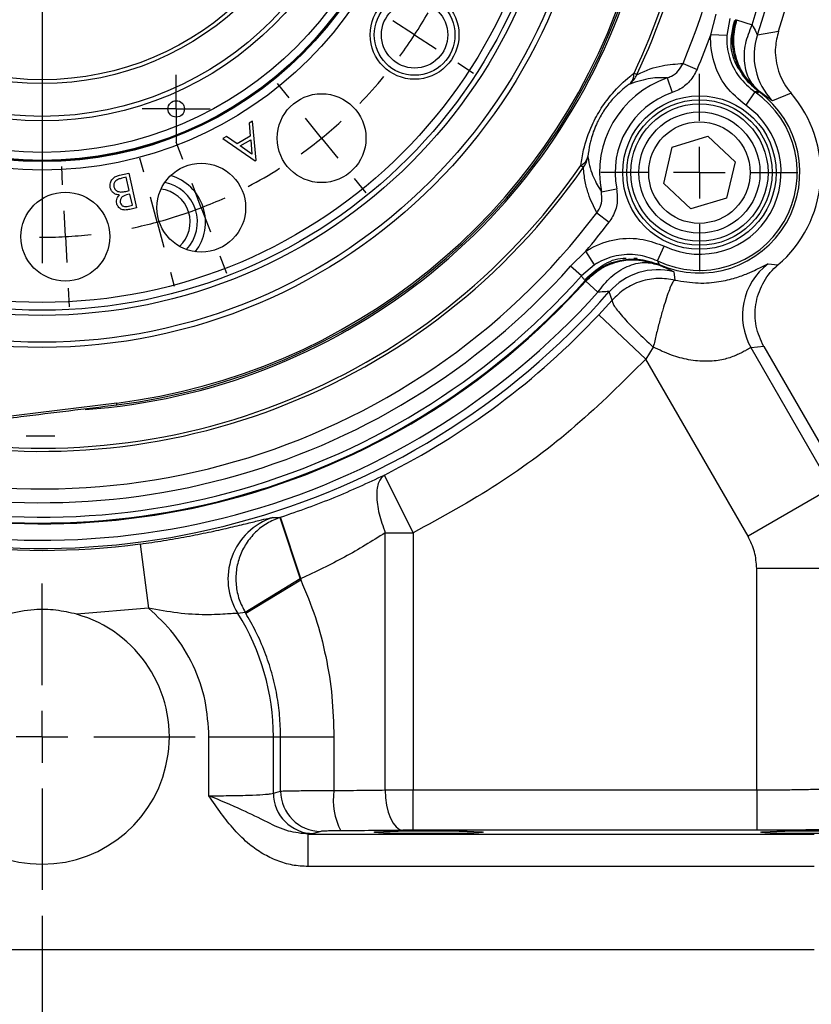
# Model space of a CAD drawing. Header units: inches. Extents: x 0.4 to 16.6, y 0.2 to 10.8.
# Tile 4 of 13: x 4.7 to 6.2, y 4 to 5.9. Entities that reach past the tile are written whole.
import ezdxf

# ---------------------------------------------------------------- set-up
doc = ezdxf.new("R2010")
doc.units = ezdxf.units.IN
doc.header["$MEASUREMENT"] = 0
doc.layers.add('SLD-0', color=7, linetype='Continuous', lineweight=25)
doc.styles.add('SLDTEXTSTYLE0', font='TXT', dxfattribs={"width": 0.75})
doc.dimstyles.new('SLDDIMSTYLE0', dxfattribs={"dimtxt": 0.145833, "dimasz": 0.13, "dimexe": 0, "dimexo": 0.0625, "dimgap": 0.036458, "dimtad": 0, "dimtih": 1, "dimtoh": 1, "dimdec": 1, "dimlfac": 2, "dimrnd": 1e-09, "dimzin": 12, "dimdsep": 46, "dimtxsty": 'SLDTEXTSTYLE0', "dimsah": 1, "dimcen": 0.09, "dimadec": 0, "dimazin": 3, "dimtfac": 1, "dimtdec": 1, "dimtofl": 0, "dimtmove": 0, "dimatfit": 3, "dimfxl": 0, "dimfrac": 2, "dimtolj": 1, "dimtzin": 12, "dimarcsym": 0})

# ---------------------------------------------------------------- blocks, each defined once
blk = doc.blocks.new('_D')
at = {"layer": 'SLD-0', "color": 7}
for p, q in [((5.5436, 7.8605), (7.6817, 7.8605)), ((7.5567, 7.8605), (7.5567, 6.3144)), ((7.3951, 6.0531), (7.3507, 6.0531)), ((7.3507, 6.0531), (7.3507, 5.8214)), ((7.7184, 6.0531), (7.7627, 6.0531)), ((7.7627, 6.0531), (7.7627, 5.8214)), ((7.3507, 5.8214), (7.3951, 5.8214)), ((7.7627, 5.8214), (7.7184, 5.8214)), ((7.5567, 4.1177), (7.5567, 5.7918)), ((6.5148, 4.1177), (7.6817, 4.1177))]:
    blk.add_line(p, q, dxfattribs=at)
for points in [[(7.5567, 7.8605), (7.5367, 7.7305), (7.5767, 7.7305)], [(7.5567, 4.1177), (7.5767, 4.2477), (7.5367, 4.2477)]]:
    blk.add_solid(points, dxfattribs=at)
at = {"layer": 'SLD-0', "color": 7, "char_height": 0.14583, "attachment_point": 1, "style": 'SLDTEXTSTYLE0'}
for s, insert in [('7.5', (7.4221, 6.2707)), ('190', (7.3951, 6.0094))]:
    blk.add_mtext(s, dxfattribs=dict(at, insert=insert))
blk = doc.blocks.new('_D_1')
at = {"layer": 'SLD-0', "color": 7}
for p, q in [((4.7592, 4.1825), (4.7592, 3.5541)), ((2.7924, 4.0677), (2.7924, 3.5541)), ((2.7924, 3.6791), (3.4659, 3.6791)), ((3.638, 3.6791), (3.5936, 3.6791)), ((3.5936, 3.6791), (3.5936, 3.4474)), ((3.9612, 3.6791), (4.0056, 3.6791)), ((4.0056, 3.6791), (4.0056, 3.4474)), ((4.7592, 3.6791), (4.1333, 3.6791)), ((3.5936, 3.4474), (3.638, 3.4474)), ((4.0056, 3.4474), (3.9612, 3.4474))]:
    blk.add_line(p, q, dxfattribs=at)
for points in [[(2.7924, 3.6791), (2.9224, 3.6591), (2.9224, 3.6991)], [(4.7592, 3.6791), (4.6292, 3.6991), (4.6292, 3.6591)]]:
    blk.add_solid(points, dxfattribs=at)
at = {"layer": 'SLD-0', "color": 7, "char_height": 0.14583, "attachment_point": 1, "style": 'SLDTEXTSTYLE0'}
for s, insert in [('3.9', (3.665, 3.8966)), ('100', (3.638, 3.6353))]:
    blk.add_mtext(s, dxfattribs=dict(at, insert=insert))
blk = doc.blocks.new('_D_2')
at = {"layer": 'SLD-0', "color": 7}
for p, q in [((4.7592, 4.1825), (4.7592, 3.5541)), ((6.726, 4.0677), (6.726, 3.5541)), ((4.7592, 3.6791), (5.4753, 3.6791)), ((5.6473, 3.6791), (5.6029, 3.6791)), ((5.6029, 3.6791), (5.6029, 3.4474)), ((5.9706, 3.6791), (6.0149, 3.6791)), ((6.0149, 3.6791), (6.0149, 3.4474)), ((6.726, 3.6791), (6.1426, 3.6791)), ((5.6029, 3.4474), (5.6473, 3.4474)), ((6.0149, 3.4474), (5.9706, 3.4474))]:
    blk.add_line(p, q, dxfattribs=at)
for points in [[(4.7592, 3.6791), (4.8892, 3.6591), (4.8892, 3.6991)], [(6.726, 3.6791), (6.596, 3.6991), (6.596, 3.6591)]]:
    blk.add_solid(points, dxfattribs=at)
at = {"layer": 'SLD-0', "color": 7, "char_height": 0.14583, "attachment_point": 1, "style": 'SLDTEXTSTYLE0'}
for s, insert in [('3.9', (5.6743, 3.8966)), ('100', (5.6473, 3.6353))]:
    blk.add_mtext(s, dxfattribs=dict(at, insert=insert))
blk = doc.blocks.new('_D_3')
at = {"layer": 'SLD-0', "color": 7}
for p, q in [((5.7186, 6.3541), (7.2176, 6.3541)), ((7.0926, 6.3541), (7.0926, 5.3965)), ((6.9309, 5.1352), (6.8866, 5.1352)), ((6.8866, 5.1352), (6.8866, 4.9035)), ((7.2542, 5.1352), (7.2986, 5.1352)), ((7.2986, 5.1352), (7.2986, 4.9035)), ((6.8866, 4.9035), (6.9309, 4.9035)), ((7.2986, 4.9035), (7.2542, 4.9035)), ((7.0926, 4.1177), (7.0926, 4.874)), ((6.5148, 4.1177), (7.2176, 4.1177))]:
    blk.add_line(p, q, dxfattribs=at)
for points in [[(7.0926, 6.3541), (7.0726, 6.2241), (7.1126, 6.2241)], [(7.0926, 4.1177), (7.1126, 4.2477), (7.0726, 4.2477)]]:
    blk.add_solid(points, dxfattribs=at)
at = {"layer": 'SLD-0', "color": 7, "char_height": 0.14583, "attachment_point": 1, "style": 'SLDTEXTSTYLE0'}
for s, insert in [('4.5', (6.9579, 5.3528)), ('114', (6.9309, 5.0915))]:
    blk.add_mtext(s, dxfattribs=dict(at, insert=insert))
blk = doc.blocks.new('SW_CENTERMARKSYMBOL_6')
at = {"layer": 'SLD-0', "color": 0}
for p, q in [((0, 0.05), (0, 0.065875)), ((0, 0), (0, 0.05)), ((-0.05, 0), (-0.065875, 0)), ((0, 0), (-0.05, 0)), ((0, 0), (0, -0.05)), ((0, 0), (0.05, 0)), ((0.05, 0), (0.065875, 0)), ((0, -0.05), (0, -0.065875))]:
    blk.add_line(p, q, dxfattribs=at)
blk = doc.blocks.new('SW_CENTERMARKSYMBOL_8')
at = {"layer": 'SLD-0', "color": 0}
for p, q in [((0, 0.1), (0, 0.190625)), ((0, 0), (0, 0.05)), ((-0.1, 0), (-0.190625, 0)), ((0, 0), (-0.05, 0)), ((0, 0), (0, -0.05)), ((0, 0), (0.05, 0)), ((0.1, 0), (0.190625, 0)), ((0, -0.1), (0, -0.190625))]:
    blk.add_line(p, q, dxfattribs=at)
blk = doc.blocks.new('SW_CENTERMARKSYMBOL_15')
at = {"layer": 'SLD-0', "color": 0}
for p, q in [((0, 0.05), (0, 0.065875)), ((0, 0), (0, 0.05)), ((-0.05, 0), (-0.065875, 0)), ((0, 0), (-0.05, 0)), ((0, 0), (0, -0.05)), ((0, 0), (0.05, 0)), ((0.05, 0), (0.065875, 0)), ((0, -0.05), (0, -0.065875))]:
    blk.add_line(p, q, dxfattribs=at)
blk = doc.blocks.new('SW_CENTERMARKSYMBOL_16')
at = {"layer": 'SLD-0', "color": 0}
for p, q in [((0, 0.1), (0, 0.2962)), ((0, 0), (0, 0.05)), ((-0.1, 0), (-0.2962, 0)), ((0, 0), (-0.05, 0)), ((0, 0), (0, -0.05)), ((0, 0), (0.05, 0)), ((0.1, 0), (0.2962, 0)), ((0, -0.1), (0, -0.2962))]:
    blk.add_line(p, q, dxfattribs=at)
blk = doc.blocks.new('SW_CENTERMARKSYMBOL_17')
at = {"layer": 'SLD-0', "color": 0}
for p, q in [((0.1344, 0.7488), (0.1344, -0.0606)), ((0.8552, 0.3807), (0.8132, 0.408)), ((0.8552, 0.3807), (0.8971, 0.3535)), ((0.939, 0.3263), (0.9692, 0.3067)), ((0.6123, 0.2586), (0.5897, 0.2866)), ((0.6753, 0.1809), (0.6438, 0.2198)), ((0.4066, 0.1399), (0.3937, 0.1734)), ((0.6753, 0.1809), (0.7067, 0.1421)), ((0.331, 0.1153), (0.3237, 0.1425)), ((0.1742, 0.0905), (0.1723, 0.1263)), ((0.7382, 0.1032), (0.7608, 0.0753)), ((0.4424, 0.0465), (0.4245, 0.0932)), ((0.3569, 0.0187), (0.3439, 0.067)), ((0.1794, -0.0094), (0.1768, 0.0405)), ((0.4424, 0.0465), (0.4603, -0.0002)), ((0.3569, 0.0187), (0.3698, -0.0296)), ((0.1794, -0.0094), (0.182, -0.0593)), ((0.4782, -0.0469), (0.4911, -0.0804)), ((0.3827, -0.0779), (0.39, -0.1051)), ((0.1846, -0.1093), (0.1865, -0.1452))]:
    blk.add_line(p, q, dxfattribs=at)
for start, end in [(327, 330.3336), (323.6664, 327), (315.6671, 320.3329), (309, 312.3336), (305.6664, 309), (297.6671, 302.3329), (291, 294.3336), (287.6664, 291), (285, 288.3336), (281.6664, 285), (269.6664, 273), (273, 276.3336)]:
    blk.add_arc((0.1344, 0.8488), 0.8594, start, end, dxfattribs=at)
blk = doc.blocks.new('SW_CENTERMARKSYMBOL_18')
at = {"layer": 'SLD-0', "color": 0}
for p, q in [((0, 0.1), (0, 0.190625)), ((0, 0), (0, 0.05)), ((-0.1, 0), (-0.190625, 0)), ((0, 0), (-0.05, 0)), ((0, 0), (0, -0.05)), ((0, 0), (0.05, 0)), ((0.1, 0), (0.190625, 0)), ((0, -0.1), (0, -0.190625))]:
    blk.add_line(p, q, dxfattribs=at)
blk = doc.blocks.new('SW_CENTERMARKSYMBOL_26')
at = {"layer": 'SLD-0', "color": 0}
for p, q in [((0, 0.05), (0, 0.065875)), ((0, 0), (0, 0.05)), ((-0.05, 0), (-0.065875, 0)), ((0, 0), (-0.05, 0)), ((0, 0), (0, -0.05)), ((0, 0), (0.05, 0)), ((0.05, 0), (0.065875, 0)), ((0, -0.05), (0, -0.065875))]:
    blk.add_line(p, q, dxfattribs=at)
blk = doc.blocks.new('SW_CENTERMARKSYMBOL_31')
at = {"layer": 'SLD-0', "color": 0}
for p, q in [((0, 0.1), (0, 0.155475)), ((0, 0), (0, 0.05)), ((-0.1, 0), (-0.155475, 0)), ((0, 0), (-0.05, 0)), ((0, 0), (0, -0.05)), ((0, 0), (0.05, 0)), ((0.1, 0), (0.155475, 0)), ((0, -0.1), (0, -0.155475))]:
    blk.add_line(p, q, dxfattribs=at)

msp = doc.modelspace()

# ---------------------------------------------------------------- linework, layer by layer
at = {"color": 7, "linetype": 'Continuous', "lineweight": 25}
for p, q in [((6.0529, 5.886), (6.0635, 5.9261)), ((6.0901, 5.9174), (6.084, 5.8845)), ((6.099, 5.9129), (6.103, 5.9153)), ((6.103, 5.9153), (6.1331, 5.9055)), ((6.084, 5.8845), (6.0529, 5.886)), ((6.1433, 5.886), (6.1841, 5.8934)), ((5.9994, 5.8306), (6.0267, 5.8191)), ((5.9046, 5.8116), (5.9101, 5.809)), ((5.9687, 5.8026), (5.9784, 5.7742)), ((6.1383, 5.7755), (6.1206, 5.7498)), ((6.1473, 5.7762), (6.1438, 5.7731)), ((6.2085, 5.7731), (6.1725, 5.7584)), ((5.1665, 5.7189), (5.1601, 5.7152)), ((5.1601, 5.7152), (5.1621, 5.6903)), ((5.1732, 5.6434), (5.1665, 5.7189)), ((5.1159, 5.6896), (5.1092, 5.6857)), ((5.1092, 5.6857), (5.1718, 5.6426)), ((5.1365, 5.6754), (5.1159, 5.6896)), ((5.1621, 5.6903), (5.1365, 5.6754)), ((5.1425, 5.6712), (5.1628, 5.683)), ((5.1628, 5.683), (5.1652, 5.6556)), ((5.9784, 5.669), (6.0474, 5.69)), ((6.0474, 5.69), (6.1001, 5.6407)), ((5.1652, 5.6556), (5.1425, 5.6712)), ((5.962, 5.5987), (5.9784, 5.669)), ((5.1718, 5.6426), (5.1732, 5.6434)), ((6.1001, 5.6407), (6.0838, 5.5704)), ((4.9088, 5.6145), (4.9272, 5.6186)), ((4.9272, 5.6186), (4.942, 5.5513)), ((5.8016, 5.6334), (5.8066, 5.6299)), ((4.9221, 5.6105), (4.9138, 5.6087)), ((4.9278, 5.5848), (4.9221, 5.6105)), ((6.0148, 5.5494), (5.962, 5.5987)), ((4.9239, 5.5839), (4.9278, 5.5848)), ((5.8415, 5.5823), (5.8709, 5.5881)), ((4.9292, 5.578), (4.9254, 5.5771)), ((4.934, 5.5565), (4.9292, 5.578)), ((6.0838, 5.5704), (6.0148, 5.5494)), ((4.9262, 5.5548), (4.934, 5.5565)), ((4.942, 5.5513), (4.9287, 5.5484)), ((5.8326, 5.5417), (5.8562, 5.5238)), ((4.8888, 5.5109), (4.8893, 5.5077)), ((4.7183, 5.4987), (4.7184, 5.502)), ((5.7819, 5.4384), (5.8114, 5.4677)), ((5.8282, 5.4415), (5.8114, 5.4677)), ((5.9497, 5.449), (5.9632, 5.4772)), ((5.8951, 5.4527), (5.9233, 5.4496)), ((5.9044, 5.4542), (5.9104, 5.4542)), ((5.8028, 5.4198), (5.7819, 5.4384)), ((5.8282, 5.4415), (5.8028, 5.4198)), ((5.9817, 5.4279), (5.9836, 5.4119)), ((6.1641, 5.4432), (6.183, 5.441)), ((5.8111, 5.4096), (5.8111, 5.4143)), ((5.8111, 5.4096), (5.8346, 5.3885)), ((5.8623, 5.3731), (5.8566, 5.3894)), ((5.8362, 5.3446), (5.8623, 5.3731)), ((5.9274, 5.2591), (5.8362, 5.3446)), ((5.9418, 5.2821), (5.9274, 5.2591)), ((6.1556, 5.2833), (6.1311, 5.2809)), ((6.2874, 5.0101), (6.1311, 5.2809)), ((6.1556, 5.2833), (6.3099, 5.0162)), ((6.1252, 4.9165), (5.9274, 5.2591)), ((4.9035, 5.174), (3.8194, 5.0414)), ((4.9039, 5.1706), (4.9035, 5.174)), ((5.4775, 4.9232), (5.4215, 5.0348)), ((6.2874, 5.0101), (6.1252, 4.9165)), ((5.2053, 4.9525), (5.2195, 4.9529)), ((5.2195, 4.9529), (5.2205, 4.9532)), ((5.2195, 4.9529), (5.2586, 4.8342)), ((5.2596, 4.8345), (5.2205, 4.9532)), ((5.4231, 4.9232), (5.4775, 4.9232)), ((5.4231, 4.4259), (5.4231, 4.9232)), ((5.4775, 4.9232), (5.4775, 4.426)), ((4.9488, 4.9015), (4.965, 4.7776)), ((6.1419, 4.426), (6.1419, 4.854)), ((6.3292, 4.854), (6.1419, 4.854)), ((5.2586, 4.8342), (5.1523, 4.7692)), ((5.1532, 4.7679), (5.2596, 4.8325)), ((5.2596, 4.8345), (5.2586, 4.8342)), ((5.2586, 4.8342), (5.2596, 4.8325)), ((5.2596, 4.8345), (5.2596, 4.8325)), ((4.965, 4.7776), (4.8261, 4.7657)), ((5.1523, 4.7692), (5.1379, 4.7671)), ((5.0821, 4.4147), (5.0821, 4.5287)), ((5.0821, 4.5287), (5.2067, 4.5287)), ((5.2067, 4.4196), (5.2067, 4.5287)), ((5.2067, 4.5287), (5.2207, 4.5287)), ((5.2207, 4.4238), (5.2207, 4.5287)), ((5.2207, 4.5287), (5.3238, 4.5287)), ((5.3238, 4.5287), (5.3238, 4.4249)), ((5.2067, 4.4196), (5.2207, 4.4238)), ((5.4775, 4.3481), (5.4775, 4.426)), ((5.4775, 4.426), (6.1419, 4.426)), ((6.1419, 4.426), (6.1419, 4.3481)), ((5.2844, 4.3416), (5.2741, 4.3403)), ((5.2984, 4.3458), (5.2844, 4.3416)), ((6.1419, 4.3481), (5.4775, 4.3481)), ((5.2741, 4.2779), (5.2741, 4.3403)), ((5.2741, 4.3403), (6.253, 4.3403)), ((6.253, 4.2779), (5.2741, 4.2779)), ((3.2654, 4.1177), (6.253, 4.1177))]:
    msp.add_line(p, q, dxfattribs=at)
at = {"color": 7, "linetype": 'Continuous', "lineweight": 25, "flags": 128}
msp.add_lwpolyline([(5.4231, 4.4259), (5.4239, 4.4109), (5.4259, 4.3965), (5.4291, 4.3831), (5.4333, 4.3714), (5.4384, 4.3617), (5.4442, 4.3544), (5.4505, 4.3497), (5.4571, 4.3479)], dxfattribs=at)
at = {"color": 7, "linetype": 'Continuous', "lineweight": 25}
for centre, radius in [((4.7592, 6.3541), 1.0725), ((4.7592, 6.3541), 1.0625), ((4.7592, 6.3541), 1.0105), ((4.7592, 6.3541), 1.0005), ((4.7592, 6.3541), 0.9855), ((4.7592, 6.3541), 0.7296), ((4.7592, 6.3541), 0.7133), ((4.7592, 6.3541), 0.7122), ((4.7592, 6.3541), 0.711), ((4.7592, 6.3541), 0.6954), ((4.7592, 6.3541), 0.6344), ((4.7592, 6.3541), 0.6257), ((4.7592, 6.3541), 0.5625), ((4.7592, 6.3541), 0.555), ((5.4799, 5.886), 0.0859), ((5.4799, 5.886), 0.0781), ((5.4799, 5.886), 0.0642), ((5.3, 5.6862), 0.0859), ((5.0187, 5.7428), 0.0159), ((6.0311, 5.6197), 0.1484), ((6.0311, 5.6197), 0.1406), ((6.0311, 5.6197), 0.1328), ((6.0311, 5.6197), 0.1172), ((6.0311, 5.6197), 0.0982), ((5.0672, 5.5518), 0.0859), ((4.8042, 5.4959), 0.0859)]:
    msp.add_circle(centre, radius, dxfattribs=at)
for centre, radius, start, end in [((4.7592, 6.3541), 1.4975, 342.0827, 18.2662), ((4.7592, 6.3541), 1.1888, 276.9731, 341.0269), ((4.7592, 6.3541), 1.1922, 276.9731, 341.0269), ((4.7592, 6.3541), 1.3758, 337.1172, 340.1115), ((6.2618, 5.846), 0.125, 161.3414, 224.4405), ((5.8767, 5.8108), 0.0278, 314.5769, 1.7558), ((5.866, 5.8283), 0.0481, 308.9953, 336.3241), ((6.0312, 5.6197), 0.1933, 108.8578, 191.1422), ((6.0312, 5.6197), 0.1633, 108.8578, 191.1422), ((6.0312, 5.6197), 0.1891, 244.4979, 55.5021), ((6.0312, 5.6197), 0.1942, 246.2653, 53.7347), ((6.0312, 5.6197), 0.2345, 310.3486, 40.8759), ((6.0312, 5.6197), 0.1579, 244.4979, 55.5021), ((5.7885, 5.6579), 0.0278, 298.2442, 345.4231), ((5.7679, 5.6584), 0.0481, 323.6759, 351.0047), ((4.9816, 5.524), 0.0781, 316.9798, 79.0202), ((4.9816, 5.524), 0.0937, 322.2621, 73.7379), ((4.9816, 5.524), 0.0642, 312.7227, 83.2773), ((4.7592, 6.3541), 1.3758, 319.8885, 322.8828), ((4.7592, 6.3541), 1.3727, 251.8366, 318.1634), ((5.9505, 5.3068), 0.125, 75.5595, 138.6586), ((6.2394, 5.3434), 0.1251, 127.0614, 209.9548), ((4.7592, 6.3541), 1.4136, 251.918, 318.082), ((4.7592, 6.3541), 1.412, 251.9123, 318.0877), ((4.7592, 6.3541), 1.4007, 251.8366, 318.1634), ((4.7592, 6.3541), 1.4611, 251.3154, 318.6846), ((4.7592, 6.3541), 1.4453, 251.918, 318.082), ((4.7592, 6.3541), 1.4761, 296.6582, 316.853), ((5.244, 4.8335), 0.1252, 107.9829, 212.0226), ((4.7592, 6.3541), 1.4649, 262.563, 277.437), ((4.7592, 4.5287), 0.2462, 105.7587, 74.2413), ((4.7592, 4.5287), 0.4475, 0, 32.1933), ((4.7592, 4.5287), 0.4609, 31.2585, 31.4565), ((5.2847, 4.4197), 0.078, 180.0537, 269.7475), ((5.2988, 4.4239), 0.078, 180.0537, 269.7475), ((5.4548, 4.4072), 0.1322, 172.3131, 207.1288)]:
    msp.add_arc(centre, radius, start, end, dxfattribs=at)
at = {"color": 8, "linetype": 'Continuous', "lineweight": 25}
for radius, start, end in [(1.4611, 341.3154, 16.347), (1.4453, 341.918, 15.452), (1.3461, 337.1172, 8.6972), (1.2734, 334.6581, 1.6017), (1.2673, 334.6581, 0.8557), (1.1954, 273.9957, 342.0595), (1.2734, 256.3983, 325.3419), (1.2673, 257.1443, 325.3419), (1.3461, 249.3028, 322.8828)]:
    msp.add_arc((4.7592, 6.3541), radius, start, end, dxfattribs=at)
at = {"color": 7, "linetype": 'Continuous', "lineweight": 25}
for centre in [(5.5072, 4.3442), (6.2552, 4.3442)]:
    msp.add_ellipse(centre, major_axis=(0.1055, 0), ratio=0.026186, dxfattribs=at)
for points, knots in [([(6.1072, 5.8192), (6.1034, 5.8265), (6.0931, 5.8461), (6.0909, 5.8797), (6.0966, 5.9031), (6.099, 5.9129)], [0, 0, 0, 0, 0.2518581, 0.6857966, 1, 1, 1, 1]), ([(6.1058, 5.8266), (6.1049, 5.8288), (6.0986, 5.8438), (6.0922, 5.8745), (6.0983, 5.9019), (6.1014, 5.9157)], [0, 0, 0, 0, 0.07803, 0.53902, 1, 1, 1, 1]), ([(6.103, 5.9153), (6.1001, 5.9029), (6.0943, 5.8775), (6.1005, 5.841), (6.1165, 5.8046), (6.1358, 5.7869), (6.1473, 5.7762)], [0, 0, 0, 0, 0.243882, 0.500124, 0.699655, 1, 1, 1, 1]), ([(6.1473, 5.7762), (6.1404, 5.7832), (6.1261, 5.7975), (6.117, 5.8307), (6.1183, 5.8683), (6.1283, 5.8933), (6.1331, 5.9055)], [0, 0, 0, 0, 0.243136, 0.5, 0.756864, 1, 1, 1, 1]), ([(6.1331, 5.9055), (6.1358, 5.9005), (6.1398, 5.8931), (6.1425, 5.8867), (6.143, 5.8862), (6.1433, 5.886)], [0, 0, 0, 0, 0.497935, 0.748079, 1, 1, 1, 1]), ([(6.1206, 5.7498), (6.1071, 5.7612), (6.08, 5.784), (6.0567, 5.8327), (6.0521, 5.8682), (6.0529, 5.8859), (6.0529, 5.886)], [0, 0, 0, 0, 0.332453, 0.664935, 0.996731, 1, 1, 1, 1]), ([(6.084, 5.8845), (6.084, 5.8844), (6.0834, 5.8703), (6.0871, 5.8419), (6.1058, 5.8029), (6.1274, 5.7847), (6.1383, 5.7755)], [0, 0, 0, 0, 0.003267, 0.334916, 0.667383, 1, 1, 1, 1]), ([(6.1841, 5.8934), (6.1816, 5.8831), (6.1758, 5.8592), (6.1807, 5.8201), (6.1945, 5.7904), (6.2059, 5.7763), (6.2085, 5.7731)], [0, 0, 0, 0, 0.246614, 0.575057, 0.903499, 1, 1, 1, 1]), ([(5.9101, 5.809), (5.9104, 5.8092), (5.9283, 5.8182), (5.9592, 5.828), (5.9861, 5.8298), (5.9994, 5.8306)], [0, 0, 0, 0, 0.010657, 0.513477, 1, 1, 1, 1]), ([(5.9687, 5.8026), (5.9714, 5.8037), (5.9794, 5.8068), (5.9911, 5.8157), (5.9966, 5.8257), (5.9994, 5.8306)], [0, 0, 0, 0, 0.207401, 0.604963, 1, 1, 1, 1]), ([(6.1087, 5.8198), (6.1087, 5.8199), (6.1076, 5.8222), (6.1067, 5.8244), (6.1058, 5.8266)], [0, 0, 0, 0, 0.020091, 1, 1, 1, 1]), ([(5.8016, 5.6334), (5.8031, 5.6433), (5.8067, 5.6675), (5.8198, 5.7065), (5.8406, 5.7446), (5.8658, 5.778), (5.8879, 5.7989), (5.9018, 5.8095), (5.9046, 5.8116)], [0, 0, 0, 0, 0.162337, 0.395787, 0.554182, 0.711926, 0.942817, 1, 1, 1, 1]), ([(6.0267, 5.8191), (6.0224, 5.8112), (6.0137, 5.7953), (5.9953, 5.781), (5.9827, 5.776), (5.9784, 5.7742)], [0, 0, 0, 0, 0.397023, 0.793893, 1, 1, 1, 1]), ([(6.1458, 5.776), (6.1351, 5.7854), (6.12, 5.7986), (6.1105, 5.816), (6.1078, 5.821)], [0, 0, 0, 0, 0.71275, 1, 1, 1, 1]), ([(6.146, 5.7762), (6.1353, 5.7856), (6.1207, 5.7984), (6.1113, 5.8153), (6.1087, 5.8198)], [0, 0, 0, 0, 0.729749, 1, 1, 1, 1]), ([(5.8963, 5.7909), (5.894, 5.7893), (5.8832, 5.7815), (5.8657, 5.7658), (5.846, 5.7403), (5.8363, 5.7228), (5.8277, 5.7043), (5.8227, 5.6899), (5.8176, 5.6692), (5.8163, 5.6587), (5.8154, 5.6509)], [0, 0, 0, 0, 0.060426, 0.295827, 0.448101, 0.575654, 0.598782, 0.771911, 0.830481, 1, 1, 1, 1]), ([(5.9687, 5.8026), (5.9584, 5.803), (5.9368, 5.8039), (5.9102, 5.7954), (5.8963, 5.7909)], [0, 0, 0, 0, 0.478666, 1, 1, 1, 1]), ([(6.146, 5.7762), (6.1445, 5.7761), (6.1419, 5.7759), (6.1394, 5.7757), (6.1383, 5.7755)], [0, 0, 0, 0, 0.576727, 1, 1, 1, 1]), ([(6.1725, 5.7584), (6.1712, 5.7591), (6.1687, 5.7604), (6.1545, 5.7709), (6.1473, 5.7762)], [0, 0, 0, 0, 0.500346, 1, 1, 1, 1]), ([(5.8154, 5.6509), (5.8154, 5.6506), (5.8175, 5.6346), (5.825, 5.6098), (5.8361, 5.5913), (5.8415, 5.5823)], [0, 0, 0, 0, 0.009852, 0.521484, 1, 1, 1, 1]), ([(5.8326, 5.5417), (5.8267, 5.5536), (5.8178, 5.5718), (5.8095, 5.6017), (5.8076, 5.6205), (5.8066, 5.6299)], [0, 0, 0, 0, 0.486338, 0.743005, 1, 1, 1, 1]), ([(4.8912, 5.5904), (4.8909, 5.5936), (4.8904, 5.5999), (4.8951, 5.6077), (4.9017, 5.6125), (4.9064, 5.6138), (4.9088, 5.6145)], [0, 0, 0, 0, 0.2791216, 0.5586293, 0.779069, 1, 1, 1, 1]), ([(4.9138, 5.6087), (4.9114, 5.6081), (4.9068, 5.6071), (4.9008, 5.6035), (4.8978, 5.5978), (4.898, 5.594), (4.8982, 5.5921)], [0, 0, 0, 0, 0.281655, 0.560639, 0.780518, 1, 1, 1, 1]), ([(4.9091, 5.5761), (4.9068, 5.5765), (4.9022, 5.5771), (4.8966, 5.5805), (4.8928, 5.5852), (4.8917, 5.5887), (4.8912, 5.5904)], [0, 0, 0, 0, 0.280538, 0.559791, 0.779884, 1, 1, 1, 1]), ([(4.8982, 5.5921), (4.8987, 5.5905), (4.8998, 5.5872), (4.9047, 5.5831), (4.9091, 5.5825), (4.9118, 5.5821)], [0, 0, 0, 0, 0.2803902, 0.5609056, 1, 1, 1, 1]), ([(4.9118, 5.5821), (4.9141, 5.5823), (4.9182, 5.5826), (4.9222, 5.5835), (4.9239, 5.5839)], [0, 0, 0, 0, 0.559695, 1, 1, 1, 1]), ([(5.8326, 5.5417), (5.8341, 5.544), (5.8388, 5.551), (5.8433, 5.5651), (5.8421, 5.5766), (5.8415, 5.5823)], [0, 0, 0, 0, 0.191451, 0.594457, 1, 1, 1, 1]), ([(5.8709, 5.5881), (5.8718, 5.579), (5.8736, 5.5607), (5.8662, 5.5386), (5.8587, 5.5274), (5.8562, 5.5238)], [0, 0, 0, 0, 0.4035639, 0.8072811, 1, 1, 1, 1]), ([(4.9035, 5.5601), (4.9033, 5.5618), (4.9029, 5.5651), (4.9043, 5.571), (4.9073, 5.5742), (4.9091, 5.5761)], [0, 0, 0, 0, 0.2806977, 0.5611375, 1, 1, 1, 1]), ([(4.9287, 5.5484), (4.9258, 5.5478), (4.9201, 5.5467), (4.9118, 5.5483), (4.9058, 5.5535), (4.9043, 5.5579), (4.9035, 5.5601)], [0, 0, 0, 0, 0.28137, 0.560114, 0.780015, 1, 1, 1, 1]), ([(4.9254, 5.5771), (4.9213, 5.5762), (4.9162, 5.575), (4.9121, 5.5705), (4.9102, 5.5668), (4.9104, 5.5637), (4.9105, 5.5617)], [0, 0, 0, 0, 0.499262, 0.62501, 0.750808, 1, 1, 1, 1]), ([(4.9105, 5.5617), (4.9111, 5.5601), (4.9118, 5.5577), (4.9143, 5.5556), (4.9187, 5.5535), (4.9229, 5.5542), (4.9262, 5.5548)], [0, 0, 0, 0, 0.249794, 0.37547, 0.501203, 1, 1, 1, 1]), ([(5.8114, 5.4677), (5.8144, 5.4695), (5.8323, 5.4805), (5.8694, 5.493), (5.9199, 5.4937), (5.9497, 5.4823), (5.9632, 5.4772)], [0, 0, 0, 0, 0.067291, 0.398, 0.728909, 1, 1, 1, 1]), ([(5.8099, 5.4109), (5.8203, 5.4204), (5.8411, 5.4394), (5.8708, 5.4492), (5.887, 5.4512), (5.8893, 5.4515)], [0, 0, 0, 0, 0.46098, 0.92197, 1, 1, 1, 1]), ([(5.8111, 5.4143), (5.8215, 5.4236), (5.8423, 5.4422), (5.8715, 5.4546), (5.8874, 5.4543), (5.8893, 5.4543)], [0, 0, 0, 0, 0.4681119, 0.9362288, 1, 1, 1, 1]), ([(5.8111, 5.4096), (5.8204, 5.4183), (5.8395, 5.4361), (5.8742, 5.449), (5.9137, 5.4533), (5.9387, 5.4455), (5.9537, 5.4408)], [0, 0, 0, 0, 0.243882, 0.500124, 0.69965, 1, 1, 1, 1]), ([(5.9497, 5.449), (5.939, 5.4531), (5.9151, 5.4622), (5.8747, 5.4617), (5.845, 5.4517), (5.8307, 5.4429), (5.8282, 5.4415)], [0, 0, 0, 0, 0.271237, 0.602164, 0.932744, 1, 1, 1, 1]), ([(5.8346, 5.3885), (5.8427, 5.3988), (5.8594, 5.4199), (5.8914, 5.4398), (5.9246, 5.4485), (5.9442, 5.4433), (5.9537, 5.4408)], [0, 0, 0, 0, 0.243136, 0.5, 0.756864, 1, 1, 1, 1]), ([(5.8893, 5.4515), (5.8895, 5.4516), (5.8917, 5.4519), (5.8942, 5.4522), (5.8966, 5.4524), (5.8966, 5.4524)], [0, 0, 0, 0, 0.066377, 0.979914, 1, 1, 1, 1]), ([(5.8966, 5.4524), (5.9018, 5.4525), (5.9211, 5.4528), (5.9396, 5.4465), (5.953, 5.4419)], [0, 0, 0, 0, 0.270251, 1, 1, 1, 1]), ([(5.9497, 5.449), (5.9502, 5.448), (5.9512, 5.4456), (5.9524, 5.4433), (5.953, 5.4419)], [0, 0, 0, 0, 0.423273, 1, 1, 1, 1]), ([(5.9537, 5.4408), (5.9615, 5.4374), (5.9778, 5.4302), (5.9804, 5.4287), (5.9817, 5.4279)], [0, 0, 0, 0, 0.47812, 1, 1, 1, 1]), ([(5.9836, 5.4119), (5.999, 5.4093), (6.0297, 5.4043), (6.0702, 5.4082), (6.1016, 5.4158), (6.1326, 5.4274), (6.1564, 5.4404), (6.1615, 5.4423), (6.1641, 5.4432)], [0, 0, 0, 0, 0.124966, 0.2497683, 0.3748185, 0.4998605, 0.749999, 1, 1, 1, 1]), ([(6.1556, 5.2833), (6.1498, 5.2961), (6.1382, 5.3218), (6.1381, 5.365), (6.1514, 5.4054), (6.1699, 5.4295), (6.1817, 5.4398), (6.183, 5.441)], [0, 0, 0, 0, 0.2425125, 0.4850269, 0.7275175, 0.9701409, 1, 1, 1, 1]), ([(5.8099, 5.4109), (5.8086, 5.4125), (5.8062, 5.4154), (5.8038, 5.4184), (5.8028, 5.4198)], [0, 0, 0, 0, 0.549647, 1, 1, 1, 1]), ([(5.9836, 5.4119), (5.9728, 5.4135), (5.9507, 5.4168), (5.9173, 5.4104), (5.8863, 5.3962), (5.8702, 5.3807), (5.8623, 5.3731)], [0, 0, 0, 0, 0.245486, 0.5, 0.754514, 1, 1, 1, 1]), ([(5.9836, 5.4119), (5.9827, 5.4114), (5.9808, 5.4103), (5.9766, 5.4025), (5.9717, 5.3903), (5.9662, 5.3741), (5.96, 5.3542), (5.9538, 5.3316), (5.9475, 5.3069), (5.9437, 5.2903), (5.9418, 5.2821)], [0, 0, 0, 0, 0.1243565, 0.250001, 0.3722846, 0.5000013, 0.6188297, 0.7499991, 0.8763092, 1, 1, 1, 1]), ([(5.8566, 5.3894), (5.8563, 5.3895), (5.8556, 5.3898), (5.8487, 5.3889), (5.8403, 5.3887), (5.8346, 5.3885)], [0, 0, 0, 0, 0.249707, 0.501478, 1, 1, 1, 1]), ([(5.8623, 5.3731), (5.8626, 5.3704), (5.8632, 5.3648), (5.8806, 5.3427), (5.908, 5.3135), (5.9308, 5.2923), (5.9418, 5.2821)], [0, 0, 0, 0, 0.240339, 0.499999, 0.759053, 1, 1, 1, 1]), ([(6.1311, 5.2809), (6.1309, 5.2809), (6.1305, 5.2809), (6.1295, 5.2806), (6.1281, 5.2799), (6.1269, 5.2792), (6.1258, 5.2786), (6.124, 5.2776), (6.1207, 5.2757), (6.1148, 5.2724), (6.1078, 5.2689), (6.0982, 5.2646), (6.0873, 5.2608), (6.0701, 5.2564), (6.0498, 5.2542), (6.0275, 5.2552), (6.005, 5.2584), (5.9757, 5.2661), (5.9534, 5.2766), (5.9418, 5.2821)], [0, 0, 0, 0, 0.0282441, 0.0584819, 0.0907151, 0.1249455, 0.1270014, 0.1430211, 0.2057355, 0.2502346, 0.3179251, 0.3751831, 0.4403261, 0.5003763, 0.6253825, 0.6872179, 0.7500374, 0.8700007, 1, 1, 1, 1]), ([(5.9274, 5.2591), (5.8829, 5.2149), (5.7939, 5.1264), (5.6426, 5.0134), (5.5326, 4.9532), (5.4775, 4.9232)], [0, 0, 0, 0, 0.333232, 0.666759, 1, 1, 1, 1]), ([(4.6612, 5.141), (4.68, 5.1433), (4.761, 5.1532), (4.8419, 5.1631), (4.9039, 5.1706)], [0, 0, 0, 0, 0.2333453, 1, 1, 1, 1]), ([(5.2205, 4.9532), (5.2559, 4.9656), (5.3268, 4.9905), (5.3899, 5.02), (5.4215, 5.0348)], [0, 0, 0, 0, 0.498336, 1, 1, 1, 1]), ([(5.4215, 5.0348), (5.4173, 5.0309), (5.4088, 5.0229), (5.4055, 4.996), (5.4097, 4.9614), (5.4187, 4.9357), (5.4231, 4.9232)], [0, 0, 0, 0, 0.242744, 0.5, 0.757256, 1, 1, 1, 1]), ([(4.9488, 4.9015), (4.9641, 4.9036), (4.9947, 4.9079), (5.0397, 4.9158), (5.0823, 4.9243), (5.1209, 4.9329), (5.1539, 4.9408), (5.1797, 4.9472), (5.1981, 4.9516), (5.2029, 4.9522), (5.2053, 4.9525)], [0, 0, 0, 0, 0.120563, 0.242051, 0.363576, 0.487043, 0.612826, 0.740027, 0.869635, 1, 1, 1, 1]), ([(5.2195, 4.9529), (5.211, 4.9494), (5.1937, 4.9424), (5.1713, 4.9248), (5.1534, 4.9029), (5.1408, 4.8777), (5.1341, 4.8504), (5.1337, 4.822), (5.1394, 4.7941), (5.148, 4.7774), (5.1523, 4.7692)], [0, 0, 0, 0, 0.123406, 0.25, 0.376594, 0.5, 0.623406, 0.75, 0.876594, 1, 1, 1, 1]), ([(5.4231, 4.9232), (5.3974, 4.9071), (5.3463, 4.8751), (5.2885, 4.848), (5.2596, 4.8345)], [0, 0, 0, 0, 0.501367, 1, 1, 1, 1]), ([(5.2596, 4.8325), (5.2696, 4.8083), (5.2897, 4.76), (5.3091, 4.6841), (5.3216, 4.6068), (5.3231, 4.5548), (5.3238, 4.5287)], [0, 0, 0, 0, 0.250448, 0.500961, 0.750123, 1, 1, 1, 1]), ([(4.8261, 4.7657), (4.8128, 4.7687), (4.7858, 4.7749), (4.7403, 4.776), (4.7094, 4.7693), (4.6923, 4.7657)], [0, 0, 0, 0, 0.301997, 0.612722, 1, 1, 1, 1]), ([(5.1379, 4.7671), (5.136, 4.7672), (5.1324, 4.7673), (5.1184, 4.7662), (5.0994, 4.765), (5.0679, 4.7643), (5.0215, 4.767), (4.9838, 4.7741), (4.965, 4.7776)], [0, 0, 0, 0, 0.129018, 0.250386, 0.379269, 0.500373, 0.749854, 1, 1, 1, 1]), ([(5.0821, 4.5287), (5.0807, 4.5521), (5.0777, 4.5995), (5.0535, 4.6673), (5.0167, 4.7291), (4.9821, 4.7616), (4.965, 4.7776)], [0, 0, 0, 0, 0.246951, 0.5, 0.753049, 1, 1, 1, 1]), ([(5.2207, 4.5287), (5.2203, 4.5425), (5.2196, 4.5695), (5.2138, 4.611), (5.2044, 4.652), (5.1905, 4.6933), (5.1738, 4.7319), (5.1598, 4.7563), (5.1532, 4.7679)], [0, 0, 0, 0, 0.164384, 0.322243, 0.49832, 0.665399, 0.84116, 1, 1, 1, 1]), ([(5.0821, 4.4147), (5.0972, 4.4148), (5.1281, 4.4149), (5.1667, 4.416), (5.1901, 4.4173), (5.2027, 4.4185), (5.2053, 4.4192), (5.2067, 4.4196)], [0, 0, 0, 0, 0.243566, 0.499158, 0.717555, 0.850869, 1, 1, 1, 1]), ([(5.2207, 4.4238), (5.2237, 4.4239), (5.2289, 4.4242), (5.2533, 4.4245), (5.2845, 4.4248), (5.311, 4.4249), (5.3238, 4.4249)], [0, 0, 0, 0, 0.280923, 0.499958, 0.757431, 1, 1, 1, 1]), ([(5.3238, 4.4249), (5.3408, 4.425), (5.375, 4.4252), (5.407, 4.4257), (5.4231, 4.4259)], [0, 0, 0, 0, 0.496248, 1, 1, 1, 1]), ([(5.4231, 4.4259), (5.4319, 4.4259), (5.4493, 4.426), (5.4682, 4.426), (5.4775, 4.426)], [0, 0, 0, 0, 0.504309, 1, 1, 1, 1]), ([(6.1419, 4.426), (6.1534, 4.426), (6.1766, 4.4261), (6.2107, 4.4265), (6.2432, 4.4271), (6.2672, 4.4278), (6.2839, 4.4284), (6.2951, 4.4289), (6.3053, 4.4295), (6.3156, 4.4303), (6.3255, 4.4313), (6.3279, 4.4322), (6.3292, 4.4327)], [0, 0, 0, 0, 0.120101, 0.243423, 0.369968, 0.499743, 0.560041, 0.623423, 0.689889, 0.759437, 0.863804, 1, 1, 1, 1]), ([(5.2741, 4.3403), (5.2611, 4.3418), (5.2329, 4.3448), (5.1921, 4.365), (5.1439, 4.389), (5.104, 4.4056), (5.0821, 4.4147)], [0, 0, 0, 0, 0.185079, 0.402932, 0.6733, 1, 1, 1, 1]), ([(5.2741, 4.2779), (5.2638, 4.2784), (5.2432, 4.2796), (5.2137, 4.2886), (5.1858, 4.3021), (5.1579, 4.3218), (5.1308, 4.3481), (5.1052, 4.3803), (5.0899, 4.4032), (5.0821, 4.4147)], [0, 0, 0, 0, 0.124941, 0.250128, 0.372716, 0.500578, 0.66507, 0.83032, 1, 1, 1, 1]), ([(5.3372, 4.3469), (5.3323, 4.3469), (5.3224, 4.3468), (5.31, 4.3466), (5.3012, 4.3462), (5.2993, 4.3459), (5.2984, 4.3458)], [0, 0, 0, 0, 0.243124, 0.499951, 0.756806, 1, 1, 1, 1]), ([(5.4571, 4.3479), (5.4378, 4.3477), (5.3991, 4.3473), (5.3578, 4.347), (5.3372, 4.3469)], [0, 0, 0, 0, 0.500007, 1, 1, 1, 1]), ([(5.4775, 4.3481), (5.474, 4.348), (5.4669, 4.348), (5.4603, 4.348), (5.4571, 4.3479)], [0, 0, 0, 0, 0.499992, 1, 1, 1, 1]), ([(6.4072, 4.3547), (6.4056, 4.3543), (6.4025, 4.3534), (6.3864, 4.3522), (6.3612, 4.351), (6.3267, 4.3499), (6.2849, 4.3491), (6.2385, 4.3485), (6.1902, 4.3481), (6.1577, 4.3481), (6.1419, 4.3481)], [0, 0, 0, 0, 0.1170032, 0.2406148, 0.3690573, 0.5000539, 0.6310417, 0.7594595, 0.8830359, 1, 1, 1, 1])]:
    msp.add_open_spline(points, degree=3, knots=knots, dxfattribs=at)
msp.add_open_spline([(6.1419, 4.854), (6.1412, 4.865), (6.1397, 4.8869), (6.13, 4.9066), (6.1252, 4.9165)], degree=3, dxfattribs=at)

# ---------------------------------------------------------------- block references
at = {"layer": 'SLD-0', "color": 7}
for name, p in [('SW_CENTERMARKSYMBOL_17', (4.6248, 5.5053)), ('SW_CENTERMARKSYMBOL_6', (5.0187, 5.7428)), ('SW_CENTERMARKSYMBOL_15', (5.0187, 5.7428)), ('SW_CENTERMARKSYMBOL_26', (5.0187, 5.7428)), ('SW_CENTERMARKSYMBOL_8', (6.0311, 5.6197)), ('SW_CENTERMARKSYMBOL_18', (6.0311, 5.6197)), ('SW_CENTERMARKSYMBOL_31', (4.6285, 5.1109)), ('SW_CENTERMARKSYMBOL_16', (4.7592, 4.5287))]:
    msp.add_blockref(name, p, dxfattribs=at)

# ---------------------------------------------------------------- dimensions: what is measured, and where the dimension line sits
for base, p1, picture, middle in [((7.5567, 4.1177), (5.4936, 7.8605), '_D', (7.5567, 6.0531)), ((7.0926, 4.1177), (5.6686, 6.3541), '_D_3', (7.0926, 5.1352))]:
    dim = msp.add_linear_dim(base=base, p1=p1, p2=(6.4648, 4.1177), angle=90, dimstyle='SLDDIMSTYLE0', dxfattribs=at)
    dim.commit()
    dim.dimension.update_dxf_attribs({"geometry": picture, "text_midpoint": middle, "dimtype": 160})
for base, p1, p2, picture, middle in [((2.7924, 3.6791), (4.7592, 4.2325), (2.7924, 4.1177), '_D_1', (3.7996, 3.6791)), ((4.7592, 3.6791), (6.726, 4.1177), (4.7592, 4.2325), '_D_2', (5.8089, 3.6791))]:
    dim = msp.add_linear_dim(base=base, p1=p1, p2=p2, dimstyle='SLDDIMSTYLE0', dxfattribs=at)
    dim.commit()
    dim.dimension.update_dxf_attribs({"geometry": picture, "text_midpoint": middle, "dimtype": 160})

doc.saveas('drawing.dxf')
